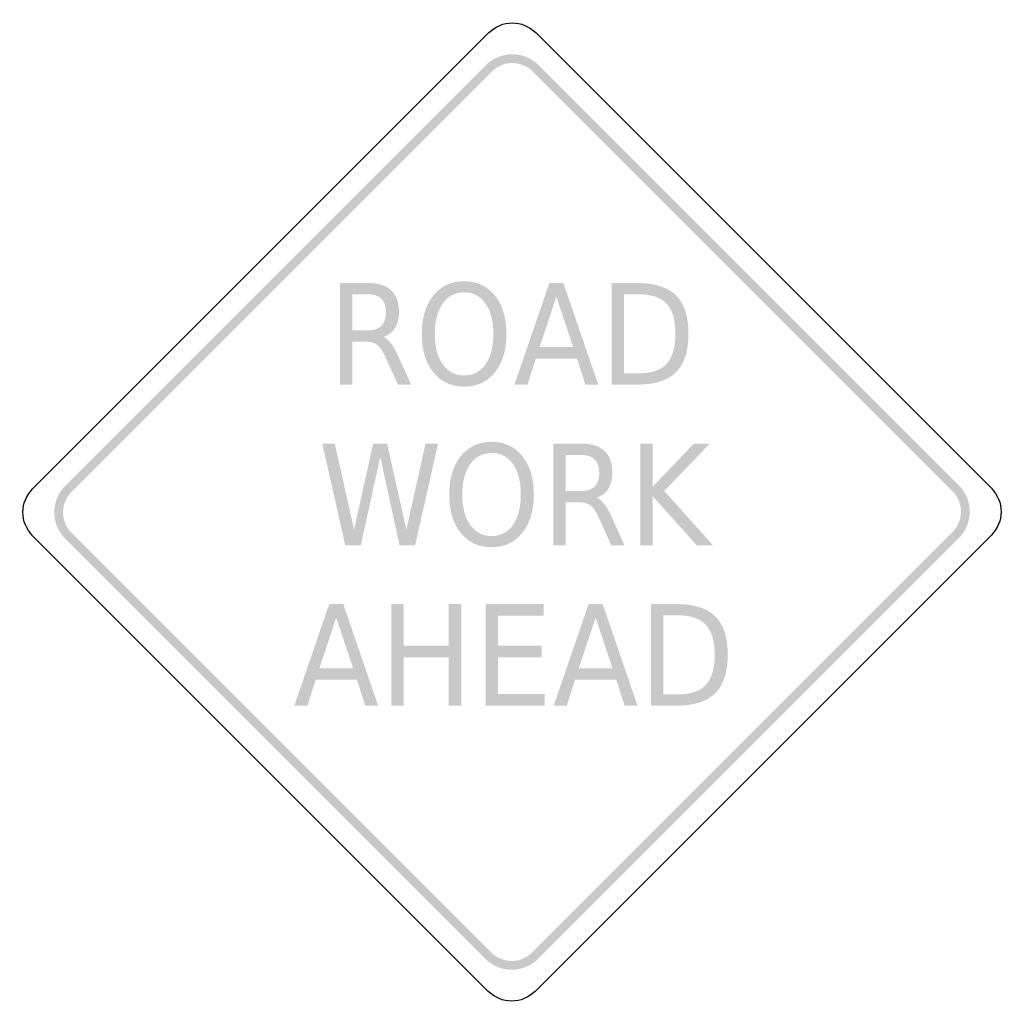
# Model space of a CAD drawing. Header units: inches. Extents: x -25.5 to 25.5, y -25.5 to 25.5.
import ezdxf

# ---------------------------------------------------------------- set-up
doc = ezdxf.new("R2010")
doc.units = ezdxf.units.IN
doc.header["$MEASUREMENT"] = 0

msp = doc.modelspace()

# ---------------------------------------------------------------- hatches: boundary and pattern name
for points in [[(1.385, 23.102), (1.244, 23.229), (1.091, 23.342), (0.928, 23.44), (0.756, 23.521), (0.577, 23.585), (0.393, 23.632), (0.205, 23.66), (0.015, 23.669), (-0.175, 23.66), (-0.363, 23.632), (-0.547, 23.585), (-0.726, 23.521), (-0.898, 23.44), (-1.061, 23.342), (-1.213, 23.229), (-1.354, 23.102), (-1.033, 22.78), (-0.925, 22.878), (-0.808, 22.965), (-0.683, 23.039), (-0.552, 23.101), (-0.415, 23.15), (-0.274, 23.186), (-0.13, 23.207), (0.015, 23.214), (0.161, 23.207), (0.304, 23.186), (0.445, 23.15), (0.582, 23.101), (0.714, 23.039), (0.839, 22.965), (0.955, 22.878), (1.063, 22.78), (1.385, 23.102)], [(-22.78, 1.033), (-1.033, 22.78), (-1.354, 23.102), (-23.102, 1.354), (-22.78, 1.033)], [(1.063, 22.78), (22.78, 1.063), (23.102, 1.385), (1.385, 23.102), (1.063, 22.78)], [(-9.808, 3.534), (-9.162, 3.534), (-8.167, -0.906), (-7.176, 3.534), (-6.457, 3.534), (-5.463, -0.906), (-4.472, 3.534), (-3.822, 3.534), (-5.01, -1.719), (-5.814, -1.719), (-6.812, 2.841), (-7.819, -1.719), (-8.623, -1.719), (-9.808, 3.534)], [(6.638, 3.534), (7.278, 3.534), (7.278, 1.314), (9.4, 3.534), (10.223, 3.534), (7.876, 1.085), (10.391, -1.719), (9.549, -1.719), (7.278, 0.811), (7.278, -1.719), (6.638, -1.719), (6.638, 3.534)], [(-23.102, 1.354), (-23.229, 1.213), (-23.342, 1.061), (-23.44, 0.898), (-23.521, 0.726), (-23.585, 0.547), (-23.632, 0.363), (-23.659, 0.175), (-23.669, -0.015), (-23.659, -0.205), (-23.632, -0.393), (-23.585, -0.577), (-23.521, -0.756), (-23.44, -0.928), (-23.342, -1.091), (-23.229, -1.244), (-23.102, -1.385), (-22.78, -1.063), (-22.878, -0.955), (-22.964, -0.839), (-23.039, -0.714), (-23.101, -0.582), (-23.15, -0.445), (-23.186, -0.304), (-23.207, -0.16), (-23.214, -0.015), (-23.207, 0.13), (-23.186, 0.274), (-23.15, 0.415), (-23.101, 0.552), (-23.039, 0.683), (-22.964, 0.808), (-22.878, 0.925), (-22.78, 1.033), (-23.102, 1.354)], [(23.102, -1.354), (23.222, -1.222), (23.33, -1.079), (23.424, -0.927), (23.504, -0.767), (23.568, -0.6), (23.617, -0.428), (23.65, -0.252), (23.667, -0.074), (23.667, 0.105), (23.65, 0.283), (23.617, 0.459), (23.568, 0.631), (23.504, 0.797), (23.424, 0.958), (23.33, 1.11), (23.222, 1.252), (23.102, 1.385), (22.78, 1.063), (22.872, 0.962), (22.955, 0.853), (23.027, 0.736), (23.088, 0.614), (23.137, 0.486), (23.175, 0.355), (23.2, 0.22), (23.213, 0.084), (23.213, -0.053), (23.2, -0.19), (23.175, -0.324), (23.137, -0.456), (23.088, -0.583), (23.027, -0.706), (22.955, -0.822), (22.872, -0.932), (22.78, -1.033), (23.102, -1.354)], [(-1.063, -22.78), (-22.78, -1.063), (-23.102, -1.385), (-1.385, -23.102), (-1.063, -22.78)], [(22.78, -1.033), (1.033, -22.78), (1.354, -23.102), (23.102, -1.354), (22.78, -1.033)], [(-6.232, -4.76), (-5.593, -4.76), (-5.593, -6.914), (-3.268, -6.914), (-3.268, -4.76), (-2.628, -4.76), (-2.628, -10.014), (-3.268, -10.014), (-3.268, -7.512), (-5.593, -7.512), (-5.593, -10.014), (-6.232, -10.014), (-6.232, -4.76)], [(-1.355, -4.76), (1.634, -4.76), (1.634, -5.358), (-0.716, -5.358), (-0.716, -6.914), (1.536, -6.914), (1.536, -7.512), (-0.716, -7.512), (-0.716, -9.416), (1.691, -9.416), (1.691, -10.014), (-1.355, -10.014), (-1.355, -4.76)], [(-1.385, -23.102), (-1.244, -23.229), (-1.091, -23.342), (-0.928, -23.44), (-0.756, -23.521), (-0.577, -23.585), (-0.393, -23.632), (-0.205, -23.659), (-0.015, -23.669), (0.175, -23.659), (0.363, -23.632), (0.547, -23.585), (0.726, -23.521), (0.898, -23.44), (1.061, -23.342), (1.213, -23.229), (1.354, -23.102), (1.033, -22.78), (0.925, -22.878), (0.808, -22.964), (0.683, -23.039), (0.552, -23.101), (0.415, -23.15), (0.274, -23.186), (0.13, -23.207), (-0.015, -23.214), (-0.16, -23.207), (-0.304, -23.186), (-0.445, -23.15), (-0.582, -23.101), (-0.714, -23.039), (-0.839, -22.964), (-0.955, -22.878), (-1.063, -22.78), (-1.385, -23.102)]]:
    msp.add_hatch(color=7).paths.add_polyline_path(points)
h = msp.add_hatch(color=7)
edge = h.paths.add_edge_path()
edge.add_spline(control_points=[(-6.657, 9.049), (-6.519, 8.997), (-6.386, 8.887), (-6.256, 8.718), (-6.126, 8.549), (-5.996, 8.317), (-5.865, 8.021)], knot_values=[0, 0, 0, 0, 1, 1, 1, 2, 2, 2, 2], degree=3, periodic=0)
edge.add_line((-5.865, 8.021), (-5.216, 6.586))
edge.add_line((-5.216, 6.586), (-5.903, 6.586))
edge.add_line((-5.903, 6.586), (-6.508, 7.933))
edge.add_spline(control_points=[(-6.508, 7.933), (-6.664, 8.285), (-6.816, 8.519), (-6.962, 8.633), (-7.109, 8.748), (-7.309, 8.806), (-7.562, 8.806)], knot_values=[0, 0, 0, 0, 1, 1, 1, 2, 2, 2, 2], degree=3, periodic=0)
edge.add_line((-7.562, 8.806), (-8.259, 8.806))
edge.add_line((-8.259, 8.806), (-8.259, 6.586))
edge.add_line((-8.259, 6.586), (-8.899, 6.586))
edge.add_line((-8.899, 6.586), (-8.899, 11.839))
edge.add_line((-8.899, 11.839), (-7.455, 11.839))
edge.add_spline(control_points=[(-7.455, 11.839), (-6.914, 11.839), (-6.511, 11.714), (-6.245, 11.463), (-5.979, 11.212), (-5.846, 10.833), (-5.846, 10.326), (-5.846, 9.995), (-5.915, 9.721), (-6.053, 9.503), (-6.192, 9.284), (-6.393, 9.133), (-6.657, 9.049)], knot_values=[0, 0, 0, 0, 1, 1, 1, 2, 2, 2, 3, 3, 3, 4, 4, 4, 4], degree=3, periodic=0)
edge = h.paths.add_edge_path(flags=0)
edge.add_line((-8.259, 11.255), (-8.259, 9.39))
edge.add_line((-8.259, 9.39), (-7.455, 9.39))
edge.add_spline(control_points=[(-7.455, 9.39), (-7.146, 9.39), (-6.914, 9.469), (-6.756, 9.628), (-6.599, 9.786), (-6.52, 10.019), (-6.52, 10.326), (-6.52, 10.633), (-6.599, 10.865), (-6.756, 11.021), (-6.914, 11.177), (-7.146, 11.255), (-7.455, 11.255)], knot_values=[0, 0, 0, 0, 1, 1, 1, 2, 2, 2, 3, 3, 3, 4, 4, 4, 4], degree=3, periodic=0)
edge.add_line((-7.455, 11.255), (-8.259, 11.255))
h = msp.add_hatch(color=7)
edge = h.paths.add_edge_path()
edge.add_spline(control_points=[(-2.473, 11.934), (-1.81, 11.934), (-1.28, 11.687), (-0.883, 11.193), (-0.486, 10.7), (-0.288, 10.038), (-0.288, 9.207), (-0.288, 8.379), (-0.486, 7.718), (-0.883, 7.224), (-1.28, 6.73), (-1.81, 6.483), (-2.473, 6.483), (-3.138, 6.483), (-3.67, 6.73), (-4.068, 7.222), (-4.466, 7.715), (-4.665, 8.377), (-4.665, 9.207), (-4.665, 10.038), (-4.466, 10.7), (-4.068, 11.193), (-3.67, 11.687), (-3.138, 11.934), (-2.473, 11.934)], knot_values=[0, 0, 0, 0, 1, 1, 1, 2, 2, 2, 3, 3, 3, 4, 4, 4, 5, 5, 5, 6, 6, 6, 7, 7, 7, 8, 8, 8, 8], degree=3, periodic=0)
edge = h.paths.add_edge_path(flags=0)
edge.add_spline(control_points=[(-2.473, 11.357), (-2.938, 11.357), (-3.307, 11.165), (-3.58, 10.78), (-3.853, 10.395), (-3.99, 9.871), (-3.99, 9.207), (-3.99, 8.546), (-3.853, 8.022), (-3.58, 7.638), (-3.307, 7.253), (-2.938, 7.061), (-2.473, 7.061), (-2.009, 7.061), (-1.641, 7.253), (-1.369, 7.638), (-1.098, 8.022), (-0.962, 8.546), (-0.962, 9.207), (-0.962, 9.871), (-1.098, 10.395), (-1.369, 10.78), (-1.641, 11.165), (-2.009, 11.357), (-2.473, 11.357)], knot_values=[0, 0, 0, 0, 1, 1, 1, 2, 2, 2, 3, 3, 3, 4, 4, 4, 5, 5, 5, 6, 6, 6, 7, 7, 7, 8, 8, 8, 8], degree=3, periodic=0)
h = msp.add_hatch(color=7)
h.paths.add_polyline_path([(1.932, 11.839), (2.657, 11.839), (4.459, 6.586), (3.794, 6.586), (3.364, 7.933), (1.232, 7.933), (0.802, 6.586), (0.127, 6.586), (1.932, 11.839)])
h.paths.add_polyline_path([(2.293, 11.139), (1.425, 8.524), (3.164, 8.524), (2.293, 11.139)], flags=0)
h = msp.add_hatch(color=7)
edge = h.paths.add_edge_path()
edge.add_line((5.15, 11.839), (6.464, 11.839))
edge.add_spline(control_points=[(6.464, 11.839), (7.38, 11.839), (8.053, 11.627), (8.481, 11.204), (8.91, 10.781), (9.124, 10.118), (9.124, 9.218), (9.124, 8.312), (8.909, 7.647), (8.478, 7.222), (8.048, 6.798), (7.376, 6.586), (6.464, 6.586)], knot_values=[0, 0, 0, 0, 1, 1, 1, 2, 2, 2, 3, 3, 3, 4, 4, 4, 4], degree=3, periodic=0)
edge.add_line((6.464, 6.586), (5.15, 6.586))
edge.add_line((5.15, 6.586), (5.15, 11.839))
edge = h.paths.add_edge_path(flags=0)
edge.add_line((5.789, 11.255), (5.789, 7.17))
edge.add_line((5.789, 7.17), (6.562, 7.17))
edge.add_spline(control_points=[(6.562, 7.17), (7.215, 7.17), (7.692, 7.334), (7.995, 7.662), (8.298, 7.991), (8.45, 8.509), (8.45, 9.218), (8.45, 9.921), (8.298, 10.437), (7.995, 10.764), (7.692, 11.091), (7.215, 11.255), (6.562, 11.255)], knot_values=[0, 0, 0, 0, 1, 1, 1, 2, 2, 2, 3, 3, 3, 4, 4, 4, 4], degree=3, periodic=0)
edge.add_line((6.562, 11.255), (5.789, 11.255))
h = msp.add_hatch(color=7)
edge = h.paths.add_edge_path()
edge.add_spline(control_points=[(-1.054, 3.629), (-0.391, 3.629), (0.138, 3.383), (0.535, 2.889), (0.932, 2.395), (1.131, 1.733), (1.131, 0.902), (1.131, 0.074), (0.932, -0.587), (0.535, -1.081), (0.138, -1.574), (-0.391, -1.821), (-1.054, -1.821), (-1.719, -1.821), (-2.251, -1.575), (-2.649, -1.082), (-3.047, -0.59), (-3.246, 0.072), (-3.246, 0.902), (-3.246, 1.733), (-3.047, 2.395), (-2.649, 2.889), (-2.251, 3.383), (-1.719, 3.629), (-1.054, 3.629)], knot_values=[0, 0, 0, 0, 1, 1, 1, 2, 2, 2, 3, 3, 3, 4, 4, 4, 5, 5, 5, 6, 6, 6, 7, 7, 7, 8, 8, 8, 8], degree=3, periodic=0)
edge = h.paths.add_edge_path(flags=0)
edge.add_spline(control_points=[(-1.054, 3.052), (-1.519, 3.052), (-1.888, 2.86), (-2.161, 2.475), (-2.435, 2.091), (-2.571, 1.566), (-2.571, 0.902), (-2.571, 0.241), (-2.435, -0.282), (-2.161, -0.667), (-1.888, -1.052), (-1.519, -1.244), (-1.054, -1.244), (-0.59, -1.244), (-0.222, -1.052), (0.049, -0.667), (0.321, -0.282), (0.456, 0.241), (0.456, 0.902), (0.456, 1.566), (0.321, 2.091), (0.049, 2.475), (-0.222, 2.86), (-0.59, 3.052), (-1.054, 3.052)], knot_values=[0, 0, 0, 0, 1, 1, 1, 2, 2, 2, 3, 3, 3, 4, 4, 4, 5, 5, 5, 6, 6, 6, 7, 7, 7, 8, 8, 8, 8], degree=3, periodic=0)
h = msp.add_hatch(color=7)
edge = h.paths.add_edge_path()
edge.add_spline(control_points=[(4.374, 0.744), (4.511, 0.692), (4.644, 0.582), (4.774, 0.413), (4.904, 0.244), (5.035, 0.012), (5.165, -0.283)], knot_values=[0, 0, 0, 0, 1, 1, 1, 2, 2, 2, 2], degree=3, periodic=0)
edge.add_line((5.165, -0.283), (5.815, -1.719))
edge.add_line((5.815, -1.719), (5.127, -1.719))
edge.add_line((5.127, -1.719), (4.523, -0.371))
edge.add_spline(control_points=[(4.523, -0.371), (4.366, -0.02), (4.215, 0.214), (4.068, 0.329), (3.921, 0.444), (3.721, 0.501), (3.468, 0.501)], knot_values=[0, 0, 0, 0, 1, 1, 1, 2, 2, 2, 2], degree=3, periodic=0)
edge.add_line((3.468, 0.501), (2.771, 0.501))
edge.add_line((2.771, 0.501), (2.771, -1.719))
edge.add_line((2.771, -1.719), (2.132, -1.719))
edge.add_line((2.132, -1.719), (2.132, 3.534))
edge.add_line((2.132, 3.534), (3.576, 3.534))
edge.add_spline(control_points=[(3.576, 3.534), (4.116, 3.534), (4.519, 3.409), (4.785, 3.158), (5.051, 2.907), (5.184, 2.528), (5.184, 2.021), (5.184, 1.691), (5.115, 1.416), (4.977, 1.198), (4.839, 0.98), (4.638, 0.828), (4.374, 0.744)], knot_values=[0, 0, 0, 0, 1, 1, 1, 2, 2, 2, 3, 3, 3, 4, 4, 4, 4], degree=3, periodic=0)
edge = h.paths.add_edge_path(flags=0)
edge.add_line((2.771, 2.95), (2.771, 1.085))
edge.add_line((2.771, 1.085), (3.576, 1.085))
edge.add_spline(control_points=[(3.576, 1.085), (3.884, 1.085), (4.117, 1.165), (4.274, 1.323), (4.431, 1.481), (4.51, 1.714), (4.51, 2.021), (4.51, 2.329), (4.431, 2.56), (4.274, 2.716), (4.117, 2.872), (3.884, 2.95), (3.576, 2.95)], knot_values=[0, 0, 0, 0, 1, 1, 1, 2, 2, 2, 3, 3, 3, 4, 4, 4, 4], degree=3, periodic=0)
edge.add_line((3.576, 2.95), (2.771, 2.95))
h = msp.add_hatch(color=7)
h.paths.add_polyline_path([(-9.45, -4.76), (-8.725, -4.76), (-6.923, -10.014), (-7.588, -10.014), (-8.019, -8.666), (-10.15, -8.666), (-10.581, -10.014), (-11.255, -10.014), (-9.45, -4.76)])
h.paths.add_polyline_path([(-9.089, -5.46), (-9.957, -8.075), (-8.218, -8.075), (-9.089, -5.46)], flags=0)
h = msp.add_hatch(color=7)
h.paths.add_polyline_path([(3.962, -4.76), (4.687, -4.76), (6.489, -10.014), (5.824, -10.014), (5.393, -8.666), (3.262, -8.666), (2.831, -10.014), (2.157, -10.014), (3.962, -4.76)])
h.paths.add_polyline_path([(4.323, -5.46), (3.455, -8.075), (5.194, -8.075), (4.323, -5.46)], flags=0)
h = msp.add_hatch(color=7)
edge = h.paths.add_edge_path()
edge.add_line((7.18, -4.76), (8.494, -4.76))
edge.add_spline(control_points=[(8.494, -4.76), (9.41, -4.76), (10.083, -4.972), (10.511, -5.395), (10.94, -5.819), (11.154, -6.481), (11.154, -7.382), (11.154, -8.287), (10.939, -8.952), (10.508, -9.377), (10.077, -9.802), (9.406, -10.014), (8.494, -10.014)], knot_values=[0, 0, 0, 0, 1, 1, 1, 2, 2, 2, 3, 3, 3, 4, 4, 4, 4], degree=3, periodic=0)
edge.add_line((8.494, -10.014), (7.18, -10.014))
edge.add_line((7.18, -10.014), (7.18, -4.76))
edge = h.paths.add_edge_path(flags=0)
edge.add_line((7.819, -5.344), (7.819, -9.43))
edge.add_line((7.819, -9.43), (8.592, -9.43))
edge.add_spline(control_points=[(8.592, -9.43), (9.244, -9.43), (9.722, -9.266), (10.025, -8.937), (10.328, -8.609), (10.48, -8.09), (10.48, -7.382), (10.48, -6.678), (10.328, -6.163), (10.025, -5.835), (9.722, -5.508), (9.244, -5.344), (8.592, -5.344)], knot_values=[0, 0, 0, 0, 1, 1, 1, 2, 2, 2, 3, 3, 3, 4, 4, 4, 4], degree=3, periodic=0)
edge.add_line((8.592, -5.344), (7.819, -5.344))

# ---------------------------------------------------------------- linework, layer by layer
at = {"color": 7}
for points in [[(-24.788, 1.194), (-1.193, 24.788)], [(1.224, 24.788), (24.788, 1.224)], [(-1.224, -24.788), (-24.788, -1.224)], [(24.788, -1.194), (1.194, -24.788)]]:
    msp.add_lwpolyline(points, dxfattribs=at)
for points in [[(-1.193, 24.788), (-0.526, 25.456), (0.556, 25.456), (1.224, 24.788)], [(-24.788, -1.224), (-25.456, -0.556), (-25.456, 0.526), (-24.788, 1.194)], [(24.788, 1.224), (25.456, 0.556), (25.456, -0.526), (24.788, -1.194)], [(1.194, -24.788), (0.526, -25.456), (-0.556, -25.456), (-1.224, -24.788)]]:
    msp.add_open_spline(points, degree=3, dxfattribs=at)

doc.saveas('drawing.dxf')
